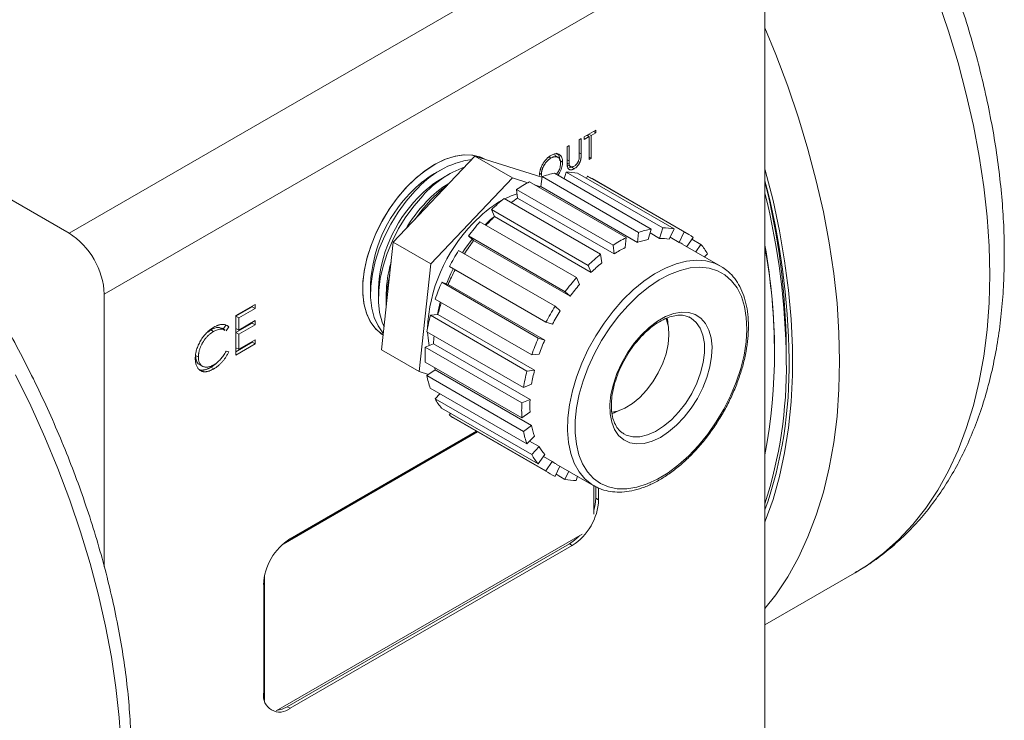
# Model space of a CAD drawing. Header units: inches. Extents: x 0.66 to 7.76, y 0.92 to 8.52.
# Tile 10 of 11: x 6.21 to 7.69, y 4.91 to 5.97. Entities that reach past the tile are written whole.
import ezdxf

# ---------------------------------------------------------------- set-up
doc = ezdxf.new("R2010")
doc.units = ezdxf.units.IN
doc.header["$MEASUREMENT"] = 0

msp = doc.modelspace()

# ---------------------------------------------------------------- linework, layer by layer
at = {"color": 7, "linetype": 'Continuous', "lineweight": 15}
for p, q in [((6.2834, 5.6462), (7.2764, 6.2195)), ((7.3295, 6.1276), (6.3364, 5.5543)), ((7.3295, 6.1276), (7.3295, 5.6244)), ((5.9284, 5.8511), (6.2834, 5.6462)), ((7.0534, 5.7884), (7.0504, 5.7867)), ((7.0534, 5.7653), (7.0534, 5.7884)), ((7.0755, 5.8012), (7.058, 5.7911)), ((7.058, 5.7872), (7.0653, 5.7914)), ((7.058, 5.7911), (7.058, 5.7872)), ((7.0619, 5.7933), (7.0653, 5.7914)), ((7.064, 5.7921), (7.064, 5.7946)), ((7.0648, 5.795), (7.0682, 5.7931)), ((7.0653, 5.7914), (7.0653, 5.757)), ((7.0682, 5.7931), (7.0755, 5.7973)), ((7.0682, 5.7587), (7.0682, 5.7931)), ((7.0721, 5.7992), (7.0755, 5.7973)), ((7.0755, 5.7973), (7.0755, 5.8012)), ((7.0351, 5.7779), (7.0321, 5.7762)), ((7.0321, 5.7762), (7.0321, 5.753)), ((7.0351, 5.7549), (7.0351, 5.7779)), ((7.0504, 5.7867), (7.0504, 5.7638)), ((6.7707, 5.6326), (6.8934, 5.7619)), ((6.9499, 5.7292), (6.8934, 5.7619)), ((6.8934, 5.7619), (6.9943, 5.7305)), ((7.005, 5.7608), (7.0078, 5.7592)), ((7.0189, 5.76), (7.0136, 5.7631)), ((7.0653, 5.7604), (7.0682, 5.7587)), ((7.0653, 5.757), (7.0682, 5.7587)), ((6.8446, 5.7427), (6.8329, 5.7359)), ((7.0211, 5.7556), (7.0253, 5.7531)), ((7.0321, 5.7567), (7.0351, 5.7549)), ((7.0322, 5.7517), (7.0352, 5.7499)), ((7.0322, 5.7491), (7.0375, 5.746)), ((7.0335, 5.744), (7.0388, 5.7457)), ((7.0388, 5.7457), (7.0431, 5.7432)), ((6.8273, 5.5999), (6.9499, 5.7292)), ((6.8564, 5.7359), (6.8446, 5.7291)), ((6.9499, 5.7292), (6.9732, 5.722)), ((6.9909, 5.736), (6.9934, 5.7345)), ((6.9928, 5.7162), (6.9944, 5.7312)), ((6.9934, 5.7345), (6.9943, 5.7305)), ((6.9944, 5.7312), (7.1396, 5.6474)), ((7.1585, 5.6524), (7.0133, 5.7363)), ((7.0277, 5.7279), (7.0307, 5.738)), ((7.0307, 5.738), (7.1759, 5.6541)), ((7.1929, 5.6526), (7.0477, 5.7364)), ((7.0612, 5.7287), (7.0627, 5.7318)), ((7.0627, 5.7318), (7.2079, 5.648)), ((7.2149, 5.6444), (7.0697, 5.7282)), ((7.1209, 5.6395), (6.9757, 5.7233)), ((6.9833, 5.7189), (6.9923, 5.7161)), ((6.9928, 5.7162), (7.1379, 5.6324)), ((7.0825, 5.6145), (6.9374, 5.6984)), ((6.9561, 5.712), (7.1012, 5.6282)), ((6.9576, 5.6988), (6.9561, 5.712)), ((6.9576, 5.6988), (7.1028, 5.615)), ((6.9184, 5.6816), (7.0636, 5.5978)), ((6.9231, 5.6712), (6.9184, 5.6816)), ((6.9231, 5.6712), (7.0683, 5.5873)), ((7.0462, 5.5794), (6.901, 5.6632)), ((7.1712, 5.6383), (7.1759, 5.6541)), ((6.884, 5.6421), (7.0292, 5.5582)), ((6.8914, 5.6351), (6.884, 5.6421)), ((7.1209, 5.6395), (7.1193, 5.6245)), ((7.1379, 5.6324), (7.1396, 5.6474)), ((7.1585, 5.6524), (7.1538, 5.6366)), ((7.1568, 5.6467), (7.1712, 5.6383)), ((7.1929, 5.6526), (7.1854, 5.637)), ((7.1869, 5.6402), (7.2004, 5.6324)), ((7.2004, 5.6324), (7.2079, 5.648)), ((7.2217, 5.6399), (7.2122, 5.626)), ((6.7533, 5.4706), (6.7707, 5.6326)), ((6.8273, 5.5999), (6.7707, 5.6326)), ((6.8914, 5.6351), (7.0366, 5.5513)), ((7.1028, 5.615), (7.1012, 5.6282)), ((7.2628, 5.5967), (7.2062, 5.6294)), ((7.2197, 5.637), (7.2332, 5.6293)), ((7.2256, 5.6182), (7.2332, 5.6293)), ((7.3295, 5.6244), (7.3295, 5.3129)), ((7.0142, 5.5364), (6.869, 5.6202)), ((7.0825, 5.6145), (7.0841, 5.6014)), ((7.243, 5.6153), (7.2386, 5.6107)), ((6.8099, 5.438), (6.8273, 5.5999)), ((6.8551, 5.5962), (7.0003, 5.5123)), ((7.0683, 5.5873), (7.0636, 5.5978)), ((7.2628, 5.5967), (7.264, 5.5961)), ((6.7367, 5.5692), (6.7367, 5.5556)), ((6.9888, 5.4884), (6.8436, 5.5723)), ((6.8436, 5.5723), (6.8534, 5.5692)), ((6.8534, 5.5692), (6.9986, 5.4854)), ((7.0462, 5.5794), (7.0509, 5.569)), ((6.3364, 5.5543), (6.3364, 5.1445)), ((6.7485, 5.5624), (6.7485, 5.5488)), ((6.7602, 5.5556), (6.7602, 5.542)), ((7.0366, 5.5513), (7.0292, 5.5582)), ((6.5631, 5.5391), (6.5341, 5.5224)), ((6.5344, 5.5214), (6.5589, 5.5355)), ((6.5589, 5.5355), (6.5589, 5.5367)), ((6.5589, 5.5355), (6.5631, 5.533)), ((6.5631, 5.533), (6.5631, 5.5391)), ((6.8338, 5.547), (6.979, 5.4632)), ((7.0142, 5.5364), (7.0217, 5.5294)), ((6.5341, 5.5224), (6.5341, 5.4628)), ((6.5344, 5.503), (6.5344, 5.5214)), ((6.5344, 5.5214), (6.5387, 5.5189)), ((6.5387, 5.5189), (6.5631, 5.533)), ((6.8266, 5.5227), (6.8379, 5.5238)), ((6.9718, 5.4389), (6.8266, 5.5227)), ((6.8379, 5.5238), (6.9831, 5.44)), ((6.5153, 5.502), (6.5192, 5.5078)), ((6.5192, 5.5078), (6.5235, 5.5053)), ((6.5344, 5.4969), (6.5589, 5.5111)), ((6.5387, 5.5006), (6.5387, 5.5189)), ((6.5631, 5.5147), (6.5387, 5.5006)), ((6.5387, 5.4945), (6.5631, 5.5086)), ((6.5589, 5.5111), (6.5589, 5.5123)), ((6.5589, 5.5111), (6.5631, 5.5086)), ((6.5631, 5.5086), (6.5631, 5.5147)), ((7.01, 5.5093), (7.0003, 5.5123)), ((7.182, 5.5144), (7.1808, 5.518)), ((7.1834, 5.5146), (7.1829, 5.5116)), ((7.2178, 5.5188), (7.215, 5.5203)), ((6.492, 5.4976), (6.4965, 5.501)), ((6.4965, 5.501), (6.5007, 5.4985)), ((6.5183, 5.5003), (6.513, 5.5034)), ((6.5194, 5.4994), (6.5235, 5.5053)), ((6.5344, 5.503), (6.5387, 5.5006)), ((6.5344, 5.474), (6.5344, 5.4969)), ((6.5344, 5.4969), (6.5387, 5.4945)), ((6.5387, 5.4716), (6.5387, 5.4945)), ((6.8215, 5.4979), (6.9667, 5.4141)), ((6.5341, 5.4677), (6.5589, 5.4821)), ((6.5341, 5.4628), (6.5631, 5.4796)), ((6.5631, 5.4857), (6.5387, 5.4716)), ((6.5589, 5.4821), (6.5589, 5.4833)), ((6.5589, 5.4821), (6.5631, 5.4796)), ((6.5631, 5.4796), (6.5631, 5.4857)), ((6.819, 5.4749), (6.8312, 5.48)), ((6.8312, 5.48), (6.9764, 5.3962)), ((6.9888, 5.4884), (6.9986, 5.4854)), ((6.4736, 5.4625), (6.4779, 5.4601)), ((6.5235, 5.4677), (6.5194, 5.4689)), ((6.5344, 5.474), (6.5387, 5.4716)), ((6.8099, 5.438), (6.7533, 5.4706)), ((6.9642, 5.391), (6.819, 5.4749)), ((6.9903, 5.4643), (6.979, 5.4632)), ((7.3439, 5.4603), (7.3439, 5.4644)), ((7.3616, 5.4542), (7.3616, 5.4746)), ((6.4792, 5.449), (6.4845, 5.4459)), ((6.819, 5.4522), (6.9642, 5.3684)), ((6.4968, 5.4447), (6.501, 5.4422)), ((6.8099, 5.438), (6.8237, 5.4337)), ((6.8214, 5.432), (6.8336, 5.4409)), ((6.9666, 5.3482), (6.8214, 5.432)), ((6.8336, 5.4409), (6.9788, 5.3571)), ((6.9718, 5.4389), (6.9831, 5.44)), ((6.9788, 5.4192), (6.9667, 5.4141)), ((6.8265, 5.413), (6.9717, 5.3292)), ((6.8337, 5.3971), (6.8409, 5.4047)), ((6.9789, 5.3133), (6.8337, 5.3971)), ((6.9642, 5.391), (6.9764, 5.3962)), ((6.8435, 5.3831), (6.9887, 5.2993)), ((6.8549, 5.3724), (6.8569, 5.3753)), ((6.9763, 5.3772), (6.9642, 5.3684)), ((7.1104, 5.3796), (7.0994, 5.3747)), ((7.0995, 5.3769), (7.1031, 5.3776)), ((7.1059, 5.3783), (7.1035, 5.3763)), ((7.0001, 5.2886), (6.8549, 5.3724)), ((6.8617, 5.3679), (7.0069, 5.2841)), ((6.8973, 5.3474), (6.6051, 5.1788)), ((6.8959, 5.3483), (6.6153, 5.1863)), ((6.8959, 5.3483), (6.6156, 5.1864)), ((6.9666, 5.3482), (6.9788, 5.3571)), ((6.983, 5.3412), (6.9717, 5.3292)), ((6.9758, 5.3336), (6.9902, 5.3252)), ((6.9789, 5.3133), (6.9902, 5.3252)), ((6.9984, 5.3135), (6.9887, 5.2993)), ((6.9964, 5.3106), (7.0099, 5.3029)), ((7.0001, 5.2886), (7.0099, 5.3029)), ((7.0156, 5.2991), (7.0722, 5.2665)), ((7.3295, 5.3129), (7.3295, 4.7485)), ((7.0213, 5.2958), (7.014, 5.2806)), ((7.0289, 5.2759), (7.0155, 5.2837)), ((7.0289, 5.2759), (7.0348, 5.2881)), ((7.0478, 5.2806), (7.0459, 5.2744)), ((7.0724, 5.2238), (7.0724, 5.2659)), ((7.0752, 5.2476), (7.0752, 5.2651)), ((7.0794, 5.2452), (7.0794, 5.263)), ((7.0752, 5.2476), (7.0794, 5.2452)), ((6.5949, 4.9279), (7.0548, 5.1934)), ((6.6113, 4.9341), (7.0356, 5.1791)), ((6.6156, 4.9317), (7.0398, 5.1766)), ((7.0356, 5.1791), (7.0398, 5.1766)), ((6.5774, 5.1308), (6.5774, 4.9433)), ((7.3295, 5.0572), (7.4643, 5.135)), ((7.4643, 5.135), (7.4653, 5.1355)), ((6.576, 5.1179), (6.576, 4.9546)), ((6.6113, 4.9341), (6.6156, 4.9317))]:
    msp.add_line(p, q, dxfattribs=at)
at = {"color": 8, "linetype": 'Continuous', "lineweight": 15}
msp.add_line((7.0504, 5.767), (7.0534, 5.7653), dxfattribs=at)
at = {"color": 8, "linetype": 'Continuous', "lineweight": 15, "flags": 128}
for points in [[(7.6673, 5.5837), (7.6663, 5.6268), (7.6634, 5.671), (7.6585, 5.7161), (7.6517, 5.7619), (7.6429, 5.8083), (7.6322, 5.8553), (7.6197, 5.9026), (7.6054, 5.9501), (7.5893, 5.9977)], [(7.3295, 5.955), (7.3458, 5.9151), (7.3637, 5.8675), (7.3798, 5.8199), (7.3942, 5.7723), (7.4067, 5.725), (7.4173, 5.6781), (7.4261, 5.6317), (7.4329, 5.5858), (7.4378, 5.5408), (7.4408, 5.4966), (7.4417, 5.4535), (7.4408, 5.4114), (7.4378, 5.3707), (7.4329, 5.3313), (7.4261, 5.2934), (7.4173, 5.257), (7.4067, 5.2224), (7.3942, 5.1895), (7.3798, 5.1586), (7.3637, 5.1296), (7.3458, 5.1026), (7.3295, 5.0816)], [(7.3295, 5.2117), (7.33, 5.2131), (7.3416, 5.2457), (7.3513, 5.2801), (7.3591, 5.3161), (7.3649, 5.3536), (7.3688, 5.3926), (7.3708, 5.4329), (7.3708, 5.4744), (7.3688, 5.5169), (7.3649, 5.5604), (7.3591, 5.6047), (7.3513, 5.6497), (7.3416, 5.6953), (7.33, 5.7412), (7.3295, 5.7432)], [(7.116, 5.5458), (7.1314, 5.5608), (7.1473, 5.5739), (7.1635, 5.585), (7.1798, 5.5938), (7.1959, 5.6002), (7.2116, 5.6042), (7.2266, 5.6057), (7.2408, 5.6046), (7.2539, 5.601), (7.2628, 5.5967)], [(7.4653, 5.1355), (7.4835, 5.147), (7.5078, 5.165), (7.5306, 5.1854), (7.5518, 5.208), (7.5714, 5.2328), (7.5893, 5.2598), (7.6054, 5.2888), (7.6197, 5.3198), (7.6322, 5.3526), (7.6429, 5.3872), (7.6517, 5.4236), (7.6585, 5.4615), (7.6634, 5.5009), (7.6663, 5.5417), (7.6673, 5.5837)], [(7.0724, 5.2664), (7.0692, 5.2683), (7.0588, 5.2767), (7.05, 5.2874), (7.0429, 5.3002), (7.0376, 5.315), (7.0342, 5.3314), (7.0327, 5.3493), (7.0332, 5.3683), (7.0357, 5.3883), (7.0401, 5.409), (7.0463, 5.4299), (7.0543, 5.4509), (7.064, 5.4717), (7.0752, 5.4918), (7.0877, 5.511), (7.1014, 5.5291), (7.116, 5.5458)], [(7.1174, 5.3443), (7.121, 5.3425), (7.1308, 5.34), (7.1416, 5.3401), (7.1532, 5.3428), (7.1652, 5.3481), (7.1772, 5.3558), (7.189, 5.3657), (7.2002, 5.3774), (7.2104, 5.3908), (7.2194, 5.4053), (7.2269, 5.4205), (7.2326, 5.4361), (7.2365, 5.4515), (7.2385, 5.4664), (7.2384, 5.4803), (7.2362, 5.4928), (7.2321, 5.5035), (7.2261, 5.5121), (7.2184, 5.5185), (7.2178, 5.5188)], [(6.3617, 4.8737), (6.3588, 4.9179), (6.3539, 4.9629), (6.3471, 5.0088), (6.3383, 5.0552), (6.3277, 5.1021), (6.3151, 5.1494), (6.3008, 5.197), (6.2847, 5.2446), (6.2668, 5.2922), (6.2472, 5.3396), (6.226, 5.3867), (6.2032, 5.4334)]]:
    msp.add_lwpolyline(points, dxfattribs=at)
at = {"color": 7, "linetype": 'Continuous', "lineweight": 15, "flags": 128}
for points in [[(6.7916, 5.7162), (6.8056, 5.7297), (6.8201, 5.7412), (6.8348, 5.7506), (6.8495, 5.7576), (6.8639, 5.7621), (6.8777, 5.7641), (6.8906, 5.7635), (6.9025, 5.7603), (6.9095, 5.7569)], [(6.9095, 5.7569), (6.9011, 5.7608), (6.889, 5.7637), (6.876, 5.7639), (6.8621, 5.7616), (6.8476, 5.7568), (6.8329, 5.7494)], [(6.8329, 5.7494), (6.8182, 5.7398), (6.8038, 5.728), (6.7899, 5.7143), (6.7768, 5.6989), (6.7648, 5.6821), (6.754, 5.6643), (6.7447, 5.6457), (6.7371, 5.6268), (6.7312, 5.6078), (6.7272, 5.5891), (6.7252, 5.5711), (6.7252, 5.5541), (6.7272, 5.5384), (6.7312, 5.5243), (6.7371, 5.512), (6.7447, 5.5019), (6.754, 5.4941), (6.7557, 5.493)], [(6.7557, 5.493), (6.7527, 5.495), (6.7436, 5.5032), (6.7361, 5.5136), (6.7305, 5.526), (6.7268, 5.5404), (6.725, 5.5563), (6.7253, 5.5734), (6.7276, 5.5915), (6.7318, 5.6103), (6.7379, 5.6293), (6.7458, 5.6482), (6.7553, 5.6667), (6.7663, 5.6844), (6.7784, 5.701), (6.7916, 5.7162)], [(6.827, 5.6958), (6.841, 5.7093), (6.8521, 5.7183)], [(6.9898, 5.7152), (6.9904, 5.7154), (6.9928, 5.7162)], [(6.756, 5.4956), (6.7553, 5.4964), (6.7479, 5.5068), (6.7423, 5.5192), (6.7386, 5.5336), (6.7368, 5.5495), (6.7371, 5.5666), (6.7394, 5.5847), (6.7436, 5.6035), (6.7497, 5.6225), (6.7576, 5.6414), (6.7671, 5.6599), (6.778, 5.6776), (6.7902, 5.6942), (6.8034, 5.7094)], [(6.757, 5.5052), (6.7541, 5.5124), (6.7503, 5.5268), (6.7486, 5.5427), (6.7489, 5.5598), (6.7511, 5.5779), (6.7554, 5.5967), (6.7615, 5.6157), (6.7694, 5.6346), (6.7789, 5.6531), (6.7898, 5.6708), (6.802, 5.6874), (6.8152, 5.7026)], [(6.9383, 5.6978), (6.9482, 5.7024), (6.9568, 5.7056)], [(6.8043, 5.668), (6.8138, 5.6806), (6.827, 5.6958)], [(6.9087, 5.6587), (6.9172, 5.6667), (6.9229, 5.6715)], [(6.8748, 5.6169), (6.8778, 5.6215), (6.8893, 5.6371)], [(7.1238, 5.5377), (7.1095, 5.5214), (7.0962, 5.5037), (7.084, 5.4849), (7.0732, 5.4652), (7.0639, 5.4449), (7.0563, 5.4244), (7.0504, 5.4039), (7.0464, 5.3838), (7.0443, 5.3644), (7.0442, 5.346), (7.046, 5.3288), (7.0497, 5.3131), (7.0553, 5.2992), (7.0627, 5.2872), (7.0718, 5.2774), (7.0824, 5.2698), (7.0944, 5.2647), (7.1076, 5.262), (7.1218, 5.2618), (7.1367, 5.2642), (7.1522, 5.2691), (7.1681, 5.2764), (7.184, 5.286), (7.1997, 5.2977), (7.215, 5.3114), (7.2297, 5.3269), (7.2436, 5.344), (7.2563, 5.3623), (7.2679, 5.3816), (7.2779, 5.4016), (7.2864, 5.422), (7.2932, 5.4426), (7.2981, 5.4629), (7.3012, 5.4827), (7.3023, 5.5016), (7.3015, 5.5195), (7.2987, 5.536), (7.294, 5.5508), (7.2875, 5.5638), (7.2792, 5.5747), (7.2693, 5.5834), (7.258, 5.5898), (7.2454, 5.5937), (7.2317, 5.5951), (7.2171, 5.594), (7.2019, 5.5903), (7.1862, 5.5843), (7.1703, 5.5758), (7.1544, 5.5651), (7.1389, 5.5524), (7.1238, 5.5377)], [(6.8506, 5.5701), (6.8572, 5.5854), (6.8609, 5.5928)], [(6.8375, 5.5238), (6.8383, 5.5287), (6.8415, 5.5425)], [(7.1438, 5.4934), (7.1556, 5.5046), (7.1678, 5.5138), (7.1802, 5.5208), (7.1924, 5.5253), (7.204, 5.5274), (7.2149, 5.5269), (7.2247, 5.5239), (7.2332, 5.5184), (7.2401, 5.5105), (7.2453, 5.5005), (7.2486, 5.4887), (7.25, 5.4753), (7.2493, 5.4607), (7.2467, 5.4452), (7.2422, 5.4293), (7.2359, 5.4134), (7.228, 5.3978), (7.2186, 5.3831), (7.2081, 5.3695), (7.1967, 5.3575), (7.1846, 5.3473), (7.1723, 5.3391), (7.16, 5.3333), (7.148, 5.33), (7.1367, 5.3292), (7.1263, 5.331), (7.1172, 5.3353), (7.1094, 5.342), (7.1034, 5.3509), (7.0991, 5.3619), (7.0968, 5.3745), (7.0964, 5.3886), (7.098, 5.4037), (7.1016, 5.4194), (7.107, 5.4354), (7.1142, 5.4512), (7.1228, 5.4664), (7.1328, 5.4806), (7.1438, 5.4934)], [(7.1805, 5.5184), (7.1814, 5.5161), (7.1843, 5.5052), (7.1851, 5.4928), (7.184, 5.4792), (7.1809, 5.465), (7.1759, 5.4505), (7.1692, 5.4363), (7.161, 5.4227), (7.1516, 5.4102), (7.1412, 5.3993), (7.1302, 5.3902), (7.119, 5.3833), (7.1079, 5.3788), (7.0993, 5.377)], [(7.1827, 5.5191), (7.1837, 5.5119), (7.1839, 5.507)], [(6.8248, 5.4773), (6.8236, 5.4844), (6.8223, 5.4974)], [(6.8336, 5.4409), (6.8331, 5.4433), (6.833, 5.4441)], [(7.0724, 5.229), (7.0744, 5.2383), (7.0752, 5.2476)], [(7.0356, 5.1791), (7.0433, 5.1844), (7.0503, 5.1908)], [(6.5966, 4.9289), (6.6036, 4.9306), (6.6113, 4.9341)]]:
    msp.add_lwpolyline(points, dxfattribs=at)
at = {"color": 7, "linetype": 'Continuous', "lineweight": 15}
for centre, radius, start, end in [((6.9091, 5.6209), 0.1378, 98.3811, 140.0516), ((6.9333, 5.5981), 0.1577, 110.4664, 138.4996), ((6.9167, 5.5944), 0.1645, 120.6422, 137.133), ((6.9285, 5.5876), 0.1645, 120.6422, 137.133), ((7.0365, 5.6112), 0.1272, 100.5145, 109.3576), ((7.0317, 5.6542), 0.0838, 78.9683, 90.6549), ((7.0349, 5.6679), 0.0696, 60.0084, 66.5191), ((6.9409, 5.58), 0.1655, 121.2981, 137.1036), ((7.0634, 5.5484), 0.1957, 116.6355, 123.2694), ((6.2793, 5.4466), 1.0864, 0.525, 14.8425), ((6.3102, 5.4653), 1.0514, 0.5092, 14.204), ((6.9468, 5.5594), 0.2104, 135.7484, 177.3241), ((6.9586, 5.5526), 0.2104, 135.7484, 177.3241), ((7.109, 5.4854), 0.2735, 128.8748, 134.1806), ((7.0699, 5.5254), 0.2066, 122.9206, 126.1625), ((6.2833, 5.4448), 1.0783, 0.4995, 14.0251), ((6.9837, 5.5383), 0.2251, 136.7408, 149.5458), ((7.0254, 5.5362), 0.1836, 119.9959, 137.345), ((7.1163, 5.4705), 0.2786, 133.927, 137.7381), ((7.0643, 5.492), 0.2423, 135.8664, 177.5593), ((7.154, 5.4422), 0.3359, 138.861, 143.4873), ((7.1769, 5.5704), 0.0838, 78.9683, 90.6549), ((6.2213, 5.5491), 0.1153, 2.6056, 57.3944), ((7.2086, 5.4645), 0.1957, 116.6355, 123.2694), ((7.1817, 5.5274), 0.1272, 100.5145, 109.3576), ((7.1802, 5.5842), 0.0695, 53.288, 66.5222), ((7.1511, 5.4414), 0.3239, 143.2785, 147.565), ((7.2005, 5.4645), 0.1794, 116.9259, 122.9789), ((7.1758, 5.5222), 0.1166, 100.9007, 108.9711), ((7.1714, 5.5616), 0.0768, 79.4791, 90.1441), ((7.1744, 5.5742), 0.0638, 60.007, 65.9424), ((7.1697, 5.5743), 0.084, 29.1881, 40.8552), ((6.3595, 5.4601), 0.9844, 0.2488, 9.824), ((6.4978, 5.4687), 0.8461, 349.39, 10.61), ((7.1734, 5.4282), 0.3599, 147.761, 152.1792), ((7.2542, 5.4016), 0.2735, 128.8748, 134.1806), ((6.9246, 5.5538), 0.1643, 162.971, 179.3654), ((7.2423, 5.4068), 0.2508, 129.1073, 133.9483), ((6.9341, 5.5413), 0.1738, 166.0536, 181.6559), ((7.1509, 5.4408), 0.3241, 152.3691, 156.6602), ((7.1519, 5.4379), 0.3363, 156.4514, 161.0747), ((7.2992, 5.3584), 0.3359, 138.861, 143.4873), ((7.2835, 5.3672), 0.308, 139.0634, 143.2849), ((7.1087, 5.4563), 0.2791, 162.1891, 166.0033), ((7.3186, 5.3444), 0.3599, 147.761, 152.1792), ((7.0922, 5.4552), 0.2741, 165.7503, 171.0487), ((7.3014, 5.3543), 0.33, 147.9545, 151.9858), ((7.0385, 5.4691), 0.2076, 173.7478, 176.9893), ((7.2971, 5.3541), 0.3363, 156.4514, 161.0747), ((7.2816, 5.3633), 0.3083, 156.6538, 160.8723), ((7.0149, 5.4634), 0.1963, 176.645, 183.2655), ((6.7212, 5.4434), 0.6446, 340.6696, 1.1711), ((6.6895, 5.4448), 0.6722, 342.2024, 0.8013), ((6.9469, 5.4553), 0.1276, 190.5273, 199.351), ((7.2374, 5.3714), 0.2741, 165.7503, 171.0487), ((7.2269, 5.3791), 0.2513, 165.9823, 170.8167), ((6.907, 5.438), 0.084, 209.1884, 220.855), ((7.1601, 5.3796), 0.1963, 176.645, 183.2655), ((7.156, 5.3866), 0.1799, 176.9348, 182.9757), ((6.8966, 5.4283), 0.0696, 233.293, 239.9956), ((7.0921, 5.3715), 0.1276, 190.5273, 199.351), ((7.0936, 5.3792), 0.117, 190.9133, 198.965), ((7.0522, 5.3542), 0.084, 209.1884, 220.855), ((7.0571, 5.3633), 0.077, 209.6982, 220.3452), ((7.0475, 5.3543), 0.0637, 233.8666, 240.0005), ((7.0417, 5.3443), 0.0695, 233.2884, 246.5217), ((7.045, 5.3581), 0.0838, 258.968, 270.6549), ((6.9935, 5.2491), 0.0861, 302.6055, 357.3945), ((6.6619, 5.114), 0.0861, 122.6055, 177.3945), ((6.6001, 4.9506), 0.0245, 170.7859, 309.2033)]:
    msp.add_arc(centre, radius, start, end, dxfattribs=at)
for points, knots in [([(7.6893, 5.6143), (7.6892, 5.6217), (7.6891, 5.6431), (7.6874, 5.679), (7.6836, 5.7223), (7.678, 5.7662), (7.6706, 5.8106), (7.6615, 5.8554), (7.6506, 5.9005), (7.638, 5.9458), (7.6237, 5.9911), (7.6078, 6.0364), (7.5904, 6.0815), (7.5714, 6.1264), (7.5509, 6.1709), (7.529, 6.2149), (7.5057, 6.2584), (7.4812, 6.3012), (7.4553, 6.3432), (7.4283, 6.3843), (7.4001, 6.4244), (7.3709, 6.4634), (7.3407, 6.5012), (7.3095, 6.5378), (7.2775, 6.573), (7.2447, 6.6067), (7.2112, 6.6389), (7.1771, 6.6694), (7.1424, 6.6983), (7.1072, 6.7253), (7.0716, 6.7505), (7.0357, 6.7738), (6.9995, 6.795), (6.9632, 6.8142), (6.9267, 6.8312), (6.8903, 6.8459), (6.854, 6.8584), (6.818, 6.8686), (6.7822, 6.8764), (6.747, 6.8817), (6.7123, 6.8847), (6.6782, 6.8852), (6.6451, 6.8833), (6.6128, 6.879), (6.5815, 6.8723), (6.5514, 6.8633), (6.5225, 6.852), (6.5004, 6.8417), (6.4884, 6.8345), (6.4853, 6.8326)], [0, 0, 0, 0, 0.011707, 0.033735, 0.05575, 0.07775, 0.099733, 0.121697, 0.143641, 0.165565, 0.187472, 0.209363, 0.231239, 0.253103, 0.274958, 0.296806, 0.31865, 0.340492, 0.362334, 0.384179, 0.40603, 0.427888, 0.449757, 0.47164, 0.493538, 0.515454, 0.537391, 0.55935, 0.581333, 0.60334, 0.625373, 0.647429, 0.669506, 0.691597, 0.713695, 0.735784, 0.757846, 0.779861, 0.801802, 0.823641, 0.84535, 0.866902, 0.888278, 0.909466, 0.930466, 0.951294, 0.971974, 0.992542, 1, 1, 1, 1]), ([(6.1586, 4.3816), (6.1619, 4.3834), (6.1739, 4.3899), (6.1934, 4.4035), (6.217, 4.4222), (6.239, 4.4431), (6.2597, 4.466), (6.2788, 4.4907), (6.2964, 4.5174), (6.3123, 4.546), (6.3266, 4.5763), (6.3393, 4.6083), (6.3501, 4.642), (6.3593, 4.6772), (6.3666, 4.7138), (6.372, 4.7518), (6.3757, 4.791), (6.3775, 4.8312), (6.3774, 4.8725), (6.3755, 4.9147), (6.3719, 4.9576), (6.3664, 5.0012), (6.3591, 5.0453), (6.3501, 5.0898), (6.3394, 5.1347), (6.3269, 5.1799), (6.3129, 5.2251), (6.2972, 5.2703), (6.2799, 5.3154), (6.2611, 5.3603), (6.2409, 5.4049), (6.2192, 5.449), (6.1961, 5.4925), (6.1717, 5.5354), (6.1461, 5.5776), (6.1193, 5.6189), (6.0914, 5.6592), (6.0624, 5.6984), (6.0324, 5.7365), (6.0015, 5.7733), (5.9697, 5.8088), (5.9372, 5.8428), (5.904, 5.8753), (5.8702, 5.9062), (5.8358, 5.9354), (5.801, 5.9628), (5.7658, 5.9884), (5.7303, 6.012), (5.6946, 6.0337), (5.6588, 6.0533), (5.6229, 6.0708), (5.5871, 6.0862), (5.5514, 6.0993), (5.5159, 6.1101), (5.4808, 6.1186), (5.4461, 6.1248), (5.412, 6.1286), (5.3785, 6.13), (5.3459, 6.129), (5.314, 6.1257), (5.2832, 6.12), (5.2534, 6.112), (5.2248, 6.1017), (5.1998, 6.0906), (5.1849, 6.082), (5.1787, 6.0784)], [0, 0, 0, 0, 0.005783, 0.021268, 0.036756, 0.052273, 0.067845, 0.083492, 0.099229, 0.115061, 0.130989, 0.147007, 0.163102, 0.179263, 0.195475, 0.211724, 0.227998, 0.244286, 0.260582, 0.276877, 0.293166, 0.309448, 0.325722, 0.341985, 0.358238, 0.374482, 0.390717, 0.406944, 0.423164, 0.439378, 0.455587, 0.471792, 0.487995, 0.504197, 0.520399, 0.536602, 0.552808, 0.569017, 0.585231, 0.601451, 0.617678, 0.633914, 0.65016, 0.666416, 0.682684, 0.698964, 0.715256, 0.731561, 0.747876, 0.7642, 0.780531, 0.79686, 0.813182, 0.829486, 0.84576, 0.86199, 0.878162, 0.89426, 0.91027, 0.926183, 0.941993, 0.957705, 0.973327, 0.988879, 1, 1, 1, 1]), ([(7.0077, 5.763), (7.0069, 5.7626), (7.0058, 5.7618), (7.0043, 5.7607), (7.0032, 5.7598), (7.0021, 5.7588), (7.0011, 5.7577), (7.0001, 5.7566), (6.9991, 5.7554), (6.9981, 5.7541), (6.9972, 5.7528), (6.9963, 5.7515), (6.9955, 5.7502), (6.9947, 5.7488), (6.994, 5.7473), (6.9934, 5.7459), (6.9928, 5.7444), (6.9922, 5.7429), (6.9918, 5.7414), (6.9914, 5.7399), (6.991, 5.7385), (6.9908, 5.737), (6.9905, 5.7351), (6.9905, 5.7337), (6.9905, 5.7328)], [0, 0, 0, 0, 0.083453, 0.124502, 0.165114, 0.205951, 0.246961, 0.288008, 0.329916, 0.371661, 0.413015, 0.454025, 0.494874, 0.535911, 0.57718, 0.618985, 0.661557, 0.703994, 0.746247, 0.788082, 0.829848, 0.87188, 0.914127, 1, 1, 1, 1]), ([(7.0078, 5.7592), (7.0072, 5.7588), (7.0063, 5.7582), (7.005, 5.7573), (7.0041, 5.7565), (7.0032, 5.7557), (7.0024, 5.7548), (7.0015, 5.7539), (7.0006, 5.7529), (6.9998, 5.7518), (6.999, 5.7507), (6.9983, 5.7497), (6.9976, 5.7485), (6.997, 5.7474), (6.9964, 5.7463), (6.9958, 5.7451), (6.9953, 5.7439), (6.9949, 5.7427), (6.9945, 5.7415), (6.9942, 5.7403), (6.9939, 5.7392), (6.9937, 5.738), (6.9935, 5.7364), (6.9934, 5.7353), (6.9934, 5.7345)], [0, 0, 0, 0, 0.083645, 0.124984, 0.166247, 0.207702, 0.249631, 0.291742, 0.334743, 0.37746, 0.419556, 0.461044, 0.502096, 0.542891, 0.583801, 0.624864, 0.666225, 0.707399, 0.748557, 0.789655, 0.83074, 0.87207, 0.913993, 1, 1, 1, 1]), ([(7.0253, 5.7531), (7.0253, 5.7545), (7.0252, 5.7564), (7.0246, 5.7587), (7.0241, 5.7602), (7.0234, 5.7616), (7.0225, 5.7627), (7.0215, 5.7637), (7.0203, 5.7645), (7.019, 5.7651), (7.0176, 5.7655), (7.0161, 5.7657), (7.0146, 5.7656), (7.013, 5.7653), (7.0107, 5.7646), (7.0089, 5.7637), (7.0077, 5.763)], [0, 0, 0, 0, 0.12839, 0.18983, 0.250655, 0.310909, 0.371769, 0.433475, 0.497029, 0.560599, 0.622738, 0.683886, 0.745011, 0.806587, 0.869251, 1, 1, 1, 1]), ([(7.0223, 5.7514), (7.0224, 5.7521), (7.0223, 5.7532), (7.0221, 5.7545), (7.0219, 5.7554), (7.0216, 5.7563), (7.0213, 5.7571), (7.0209, 5.7578), (7.0205, 5.7585), (7.02, 5.7591), (7.0194, 5.7596), (7.0188, 5.76), (7.0182, 5.7604), (7.0175, 5.7607), (7.0167, 5.761), (7.016, 5.7611), (7.0151, 5.7612), (7.0143, 5.7612), (7.0134, 5.7612), (7.0125, 5.761), (7.0116, 5.7608), (7.0107, 5.7605), (7.0094, 5.76), (7.0085, 5.7596), (7.0078, 5.7592)], [0, 0, 0, 0, 0.08513, 0.126473, 0.167453, 0.207976, 0.248249, 0.28875, 0.32967, 0.370537, 0.411129, 0.451819, 0.492406, 0.533486, 0.575263, 0.617441, 0.660672, 0.70394, 0.746868, 0.789079, 0.831104, 0.873238, 0.915166, 1, 1, 1, 1]), ([(7.0211, 5.7556), (7.0208, 5.7585), (7.0204, 5.7636), (7.0172, 5.7657), (7.0158, 5.7666)], [0, 0, 0, 0, 0.564486, 1, 1, 1, 1]), ([(7.0501, 5.7576), (7.0499, 5.7569), (7.0496, 5.7558), (7.0491, 5.7544), (7.0486, 5.7533), (7.048, 5.7524), (7.0474, 5.7514), (7.0468, 5.7505), (7.0461, 5.7496), (7.0453, 5.7489), (7.0443, 5.7479), (7.0434, 5.7474), (7.0429, 5.747)], [0, 0, 0, 0, 0.176207, 0.260678, 0.342217, 0.422849, 0.503634, 0.58472, 0.668472, 0.752238, 0.834697, 1, 1, 1, 1]), ([(7.0431, 5.7432), (7.0436, 5.7436), (7.0445, 5.7441), (7.0456, 5.745), (7.0464, 5.7457), (7.0471, 5.7465), (7.0478, 5.7473), (7.0485, 5.7482), (7.0492, 5.7491), (7.0498, 5.75), (7.0503, 5.751), (7.0508, 5.7519), (7.0513, 5.7528), (7.0517, 5.7538), (7.052, 5.7547), (7.0523, 5.7556), (7.0525, 5.7565), (7.0527, 5.7575), (7.0529, 5.7585), (7.053, 5.7595), (7.0532, 5.7606), (7.0533, 5.7617), (7.0533, 5.7633), (7.0534, 5.7645), (7.0534, 5.7653)], [0, 0, 0, 0, 0.087786, 0.129629, 0.170539, 0.210912, 0.251398, 0.291567, 0.332021, 0.372355, 0.411619, 0.449515, 0.487208, 0.523705, 0.559991, 0.596142, 0.632114, 0.669511, 0.709517, 0.751508, 0.796008, 0.843022, 0.892941, 1, 1, 1, 1]), ([(7.0504, 5.7638), (7.0504, 5.7631), (7.0504, 5.7621), (7.0503, 5.7608), (7.0503, 5.76), (7.0503, 5.7593), (7.0502, 5.7585), (7.0501, 5.758), (7.0501, 5.7576)], [0, 0, 0, 0, 0.344436, 0.493598, 0.626189, 0.742198, 0.844379, 1, 1, 1, 1]), ([(7.016, 5.7347), (7.0171, 5.7361), (7.0196, 5.7393), (7.0219, 5.7454), (7.0222, 5.7494), (7.0223, 5.7514)], [0, 0, 0, 0, 0.27372, 0.636791, 1, 1, 1, 1]), ([(7.0183, 5.7334), (7.0194, 5.7349), (7.0221, 5.7386), (7.0248, 5.7459), (7.0251, 5.7507), (7.0253, 5.7531)], [0, 0, 0, 0, 0.246601, 0.623137, 1, 1, 1, 1]), ([(7.0321, 5.753), (7.0321, 5.7521), (7.0321, 5.7509), (7.0322, 5.7493), (7.0323, 5.7482), (7.0323, 5.7473), (7.0325, 5.7463), (7.0326, 5.7457), (7.0327, 5.7453)], [0, 0, 0, 0, 0.331635, 0.476313, 0.60789, 0.725665, 0.830535, 1, 1, 1, 1]), ([(7.0327, 5.7453), (7.0329, 5.7448), (7.0332, 5.7441), (7.0337, 5.7433), (7.0341, 5.7428), (7.0346, 5.7424), (7.0351, 5.742), (7.0357, 5.7418), (7.0364, 5.7416), (7.0371, 5.7415), (7.0379, 5.7414), (7.0386, 5.7415), (7.0395, 5.7417), (7.0403, 5.7419), (7.0415, 5.7424), (7.0424, 5.7429), (7.0431, 5.7432)], [0, 0, 0, 0, 0.119896, 0.178913, 0.237002, 0.295709, 0.355105, 0.415284, 0.47703, 0.539392, 0.601924, 0.664582, 0.728627, 0.793683, 0.860356, 1, 1, 1, 1]), ([(7.0352, 5.7499), (7.0352, 5.7501), (7.0352, 5.7505), (7.0351, 5.7511), (7.0351, 5.7517), (7.0351, 5.7524), (7.0351, 5.7534), (7.0351, 5.7543), (7.0351, 5.7549)], [0, 0, 0, 0, 0.137626, 0.234023, 0.349962, 0.483901, 0.637395, 1, 1, 1, 1]), ([(7.0429, 5.747), (7.0423, 5.7467), (7.0413, 5.7463), (7.0401, 5.746), (7.0391, 5.7459), (7.0383, 5.7459), (7.0375, 5.7461), (7.0369, 5.7464), (7.0364, 5.7468), (7.036, 5.7474), (7.0355, 5.7484), (7.0353, 5.7493), (7.0352, 5.7499)], [0, 0, 0, 0, 0.173832, 0.263125, 0.355661, 0.446096, 0.529932, 0.608116, 0.681865, 0.755567, 0.832234, 1, 1, 1, 1]), ([(7.4653, 5.1359), (7.4715, 5.1395), (7.4866, 5.1483), (7.5089, 5.1647), (7.5324, 5.1847), (7.5545, 5.2067), (7.575, 5.2306), (7.594, 5.2565), (7.6115, 5.2842), (7.6273, 5.3138), (7.6414, 5.3451), (7.6538, 5.3781), (7.6644, 5.4128), (7.6731, 5.4489), (7.6801, 5.4865), (7.6851, 5.5253), (7.6882, 5.5647), (7.6892, 5.5945), (7.6893, 5.611), (7.6893, 5.6143)], [0, 0, 0, 0, 0.042993, 0.10361, 0.164284, 0.225153, 0.286341, 0.347947, 0.410039, 0.472653, 0.535788, 0.599414, 0.663477, 0.727906, 0.792624, 0.857554, 0.922628, 0.984508, 1, 1, 1, 1]), ([(7.0725, 5.2666), (7.0744, 5.2655), (7.0799, 5.2621), (7.0905, 5.2588), (7.1039, 5.2566), (7.1182, 5.2569), (7.1331, 5.2594), (7.1484, 5.2641), (7.1641, 5.2711), (7.1797, 5.2802), (7.1953, 5.2913), (7.2104, 5.3043), (7.2249, 5.3188), (7.2388, 5.3349), (7.2516, 5.3521), (7.2634, 5.3704), (7.274, 5.3895), (7.2832, 5.4091), (7.2909, 5.429), (7.297, 5.449), (7.3014, 5.4687), (7.3041, 5.488), (7.305, 5.5066), (7.304, 5.5243), (7.3012, 5.5408), (7.2966, 5.5559), (7.2902, 5.5694), (7.2821, 5.581), (7.2733, 5.5899), (7.2667, 5.594), (7.264, 5.5958)], [0, 0, 0, 0, 0.0175929, 0.0531062, 0.0886826, 0.1245685, 0.1608633, 0.1975191, 0.2344119, 0.2714193, 0.3084502, 0.3454573, 0.3824293, 0.4193675, 0.4562793, 0.4931752, 0.5300667, 0.5669648, 0.6038789, 0.6408214, 0.6778046, 0.7148391, 0.7519317, 0.7890795, 0.8262583, 0.8633878, 0.9003487, 0.9369871, 0.9731839, 1, 1, 1, 1]), ([(7.144, 5.4912), (7.1458, 5.493), (7.151, 5.4984), (7.1601, 5.5061), (7.1709, 5.5134), (7.1816, 5.5187), (7.1918, 5.522), (7.2012, 5.5231), (7.2092, 5.5225), (7.2134, 5.5207), (7.2153, 5.5199)], [0, 0, 0, 0, 0.071613, 0.208542, 0.345046, 0.481006, 0.616658, 0.752499, 0.889936, 1, 1, 1, 1]), ([(6.5235, 5.5053), (6.5229, 5.5059), (6.5219, 5.5068), (6.5204, 5.5076), (6.5193, 5.5081), (6.518, 5.5085), (6.5167, 5.5088), (6.5154, 5.509), (6.514, 5.509), (6.5125, 5.5089), (6.511, 5.5087), (6.5094, 5.5084), (6.5078, 5.5079), (6.5062, 5.5073), (6.5039, 5.5064), (6.5022, 5.5055), (6.501, 5.5048)], [0, 0, 0, 0, 0.120645, 0.180372, 0.240194, 0.299808, 0.36026, 0.42121, 0.482873, 0.54493, 0.607605, 0.670733, 0.734318, 0.798785, 0.864317, 1, 1, 1, 1]), ([(6.501, 5.5048), (6.4991, 5.5037), (6.4962, 5.5018), (6.4926, 5.4988), (6.4901, 5.4963), (6.4876, 5.4936), (6.4853, 5.4908), (6.4832, 5.4877), (6.4811, 5.4844), (6.4793, 5.4811), (6.4777, 5.4777), (6.4763, 5.4743), (6.4752, 5.471), (6.4743, 5.4677), (6.4735, 5.4632), (6.4732, 5.4599), (6.4732, 5.4578)], [0, 0, 0, 0, 0.133185, 0.196585, 0.258754, 0.320345, 0.381783, 0.443742, 0.507257, 0.57053, 0.631765, 0.692252, 0.751986, 0.812045, 0.872986, 1, 1, 1, 1]), ([(6.4779, 5.4601), (6.4779, 5.4612), (6.478, 5.463), (6.4783, 5.4654), (6.4786, 5.4673), (6.479, 5.4691), (6.4795, 5.4709), (6.4801, 5.4727), (6.4808, 5.4746), (6.4816, 5.4764), (6.4824, 5.4782), (6.4833, 5.48), (6.4843, 5.4817), (6.4854, 5.4835), (6.4866, 5.4852), (6.4878, 5.4868), (6.4891, 5.4884), (6.4904, 5.49), (6.4918, 5.4915), (6.4932, 5.4929), (6.4947, 5.4942), (6.4961, 5.4954), (6.4981, 5.4969), (6.4997, 5.4979), (6.5007, 5.4985)], [0, 0, 0, 0, 0.085457, 0.126681, 0.167541, 0.208224, 0.248373, 0.288616, 0.329131, 0.369595, 0.41002, 0.450117, 0.490508, 0.531182, 0.572314, 0.614075, 0.656879, 0.699847, 0.74235, 0.784597, 0.827248, 0.869537, 0.912498, 1, 1, 1, 1]), ([(6.4965, 5.501), (6.5005, 5.5029), (6.507, 5.5059), (6.5116, 5.5035), (6.5132, 5.5026)], [0, 0, 0, 0, 0.634775, 1, 1, 1, 1]), ([(6.5007, 5.4985), (6.5048, 5.5004), (6.5112, 5.5035), (6.5158, 5.501), (6.5175, 5.5001)], [0, 0, 0, 0, 0.634775, 1, 1, 1, 1]), ([(7.1175, 5.3446), (7.1159, 5.3455), (7.1118, 5.3478), (7.1068, 5.3538), (7.1024, 5.3624), (7.0996, 5.3727), (7.0984, 5.3845), (7.0989, 5.3973), (7.1011, 5.4111), (7.1049, 5.4253), (7.1102, 5.4398), (7.1171, 5.454), (7.1252, 5.4677), (7.1342, 5.4803), (7.1408, 5.4876), (7.144, 5.4912)], [0, 0, 0, 0, 0.0563647, 0.1416929, 0.2238275, 0.3029855, 0.3808504, 0.4584079, 0.5359818, 0.6137342, 0.6916804, 0.7697707, 0.8479326, 0.9260823, 1, 1, 1, 1]), ([(6.4798, 5.4489), (6.4795, 5.449), (6.4771, 5.4495), (6.4744, 5.4541), (6.4739, 5.4597), (6.4736, 5.4625)], [0, 0, 0, 0, 0.062538, 0.531059, 1, 1, 1, 1]), ([(6.5194, 5.4689), (6.5182, 5.4666), (6.5163, 5.4633), (6.5134, 5.4593), (6.5111, 5.4566), (6.5088, 5.4541), (6.5054, 5.4511), (6.5028, 5.4493), (6.501, 5.4483)], [0, 0, 0, 0, 0.259091, 0.382819, 0.50406, 0.625245, 0.747051, 1, 1, 1, 1]), ([(6.501, 5.4422), (6.5022, 5.4429), (6.5039, 5.444), (6.5062, 5.4456), (6.5078, 5.4469), (6.5094, 5.4483), (6.5109, 5.4498), (6.5124, 5.4513), (6.5139, 5.4529), (6.5153, 5.4546), (6.5166, 5.4563), (6.5179, 5.458), (6.5192, 5.4599), (6.5203, 5.4618), (6.5218, 5.4643), (6.5228, 5.4663), (6.5235, 5.4677)], [0, 0, 0, 0, 0.133987, 0.199215, 0.263039, 0.326471, 0.388856, 0.45078, 0.512609, 0.574054, 0.635137, 0.695721, 0.756273, 0.816525, 0.876947, 1, 1, 1, 1]), ([(6.4732, 5.4578), (6.4732, 5.4558), (6.4734, 5.453), (6.4741, 5.4495), (6.4748, 5.4472), (6.4758, 5.4451), (6.4773, 5.4427), (6.4787, 5.4412), (6.4798, 5.4404)], [0, 0, 0, 0, 0.261042, 0.386386, 0.509266, 0.63122, 0.752844, 1, 1, 1, 1]), ([(6.501, 5.4483), (6.4994, 5.4474), (6.497, 5.4462), (6.494, 5.4452), (6.4919, 5.4448), (6.4898, 5.4446), (6.4879, 5.4448), (6.4861, 5.4452), (6.4844, 5.4459), (6.4829, 5.4468), (6.4815, 5.4481), (6.4804, 5.4495), (6.4795, 5.4512), (6.4787, 5.453), (6.4781, 5.4559), (6.4779, 5.4584), (6.4779, 5.4601)], [0, 0, 0, 0, 0.135498, 0.199771, 0.262666, 0.324516, 0.386081, 0.448275, 0.51116, 0.573674, 0.634571, 0.694424, 0.753854, 0.813274, 0.87371, 1, 1, 1, 1]), ([(6.4968, 5.4447), (6.4992, 5.4462), (6.5031, 5.4486), (6.5067, 5.4524), (6.508, 5.4539)], [0, 0, 0, 0, 0.625327, 1, 1, 1, 1]), ([(6.4798, 5.4404), (6.4804, 5.4399), (6.4814, 5.4392), (6.4829, 5.4386), (6.484, 5.4382), (6.4852, 5.438), (6.4864, 5.4378), (6.4877, 5.4378), (6.489, 5.4379), (6.4903, 5.438), (6.4917, 5.4383), (6.4932, 5.4387), (6.4947, 5.4392), (6.4962, 5.4398), (6.4983, 5.4407), (6.5, 5.4416), (6.501, 5.4422)], [0, 0, 0, 0, 0.123052, 0.183446, 0.243244, 0.303001, 0.362802, 0.422604, 0.483004, 0.54382, 0.605246, 0.667586, 0.73122, 0.796083, 0.86225, 1, 1, 1, 1]), ([(6.4805, 5.4405), (6.4807, 5.4405), (6.4812, 5.4404), (6.4822, 5.4403), (6.4834, 5.4402), (6.4847, 5.4403), (6.4861, 5.4405), (6.4875, 5.4408), (6.4889, 5.4411), (6.4904, 5.4416), (6.492, 5.4422), (6.4941, 5.4432), (6.4957, 5.444), (6.4968, 5.4447)], [0.2800007, 0.2800007, 0.2800007, 0.2800007, 0.3030008, 0.3628017, 0.4226041, 0.4830044, 0.54382, 0.6052465, 0.6675863, 0.7312201, 0.7960833, 0.8622504, 1, 1, 1, 1])]:
    msp.add_open_spline(points, degree=3, knots=knots, dxfattribs=at)

doc.saveas('drawing.dxf')
